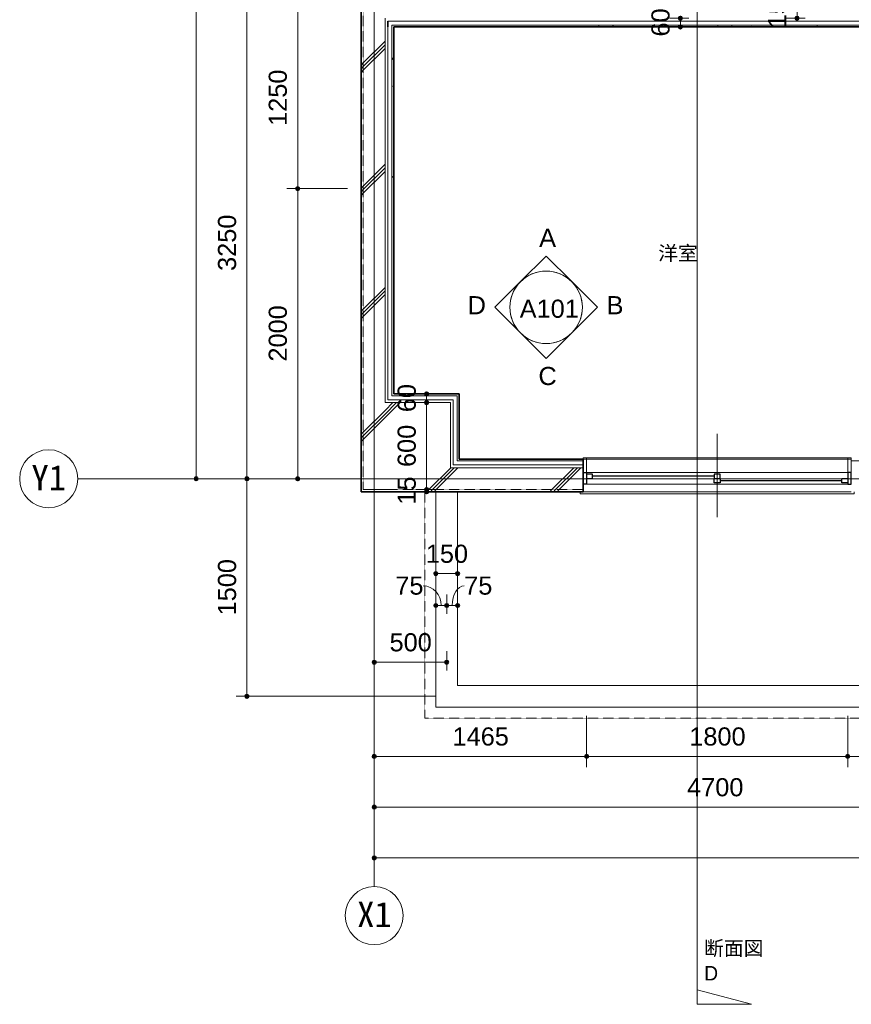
# Model space of a CAD drawing. Header units: millimetres. Extents: x -6159 to 97970, y -8550 to 14941.
# Tile 6 of 37: x 15832 to 21567, y -8550 to -1761. Entities that reach past the tile are written whole.
import ezdxf

# ---------------------------------------------------------------- set-up
doc = ezdxf.new("R2010")
doc.units = ezdxf.units.MM
doc.linetypes.add('1TS06', pattern=[31.5, 30, -0.75, 0, -0.75])
doc.linetypes.add('HA02', pattern=[2.25, 1.5, -0.75])
for name, color, linetype, lineweight in [('A-ANNO-DIMS', 211, 'Continuous', 9), ('A-ANNO-DIMS-50', 211, 'Continuous', 9), ('A-AREA-IDEN', 2, 'Continuous', 9), ('A-DETL-HDLN', 90, 'HA02', 18), ('A-DETL-THIN', 151, 'Continuous', 18), ('A-GLAZ', 151, 'Continuous', 18), ('A-WALL', 113, 'Continuous', 18), ('A-WALL-PATT', 111, 'Continuous', 35), ('G-ANNO-SYMB', 111, 'Continuous', 9), ('S-GRID', 1, 'Continuous', 9), ('S-GRID-IDEN', 1, 'Continuous', 9)]:
    doc.layers.add(name, color=color, linetype=linetype, lineweight=lineweight)
doc.styles.add('Arial', font='arial.ttf', dxfattribs={"height": 125})
doc.styles.add('MS UI Gothic', font='MS UI Gothic.ttf', dxfattribs={"height": 100})
doc.styles.add('ＭＳ ゴシック', font='MS Gothic.ttf', dxfattribs={"height": 175})
doc.dimstyles.new('点線_-_2_5_mm', dxfattribs={"dimscale": 304.8, "dimtxt": 127.532425, "dimasz": 0.328084, "dimexe": 0.246063, "dimexo": 0.246063, "dimgap": 0.123031, "dimtad": 1, "dimdec": 1, "dimrnd": 0.1, "dimdsep": 46, "dimtxsty": 'Arial', "dimblk1": 'DOTSMALL', "dimblk2": 'DOTSMALL', "dimsah": 1, "dimcen": 0.09, "dimazin": 0, "dimtfac": 1, "dimtdec": 4, "dimtix": 1, "dimtmove": 0, "dimatfit": 3, "dimfxl": 1, "dimtvp": 1, "dimtolj": 1, "dimtzin": 0, "dimarcsym": 2})
doc.dimstyles.new('点線_-_2_5_mm_2', dxfattribs={"dimscale": 304.8, "dimtxt": 127.532425, "dimasz": 0.328084, "dimexe": 0.246063, "dimexo": 0.246063, "dimgap": 0.123031, "dimtad": 1, "dimdec": 1, "dimrnd": 0.1, "dimdsep": 46, "dimtxsty": 'Arial', "dimblk1": 'DOTSMALL', "dimblk2": 'DOTSMALL', "dimsah": 1, "dimcen": 0.09, "dimazin": 0, "dimtfac": 1, "dimtdec": 4, "dimtix": 1, "dimtmove": 1, "dimatfit": 3, "dimfxl": 1, "dimtvp": 1, "dimtolj": 1, "dimtzin": 0, "dimarcsym": 2})
pattern_1 = [(45, (21983.56, 0), (-424.264, 424.264), []), (45, (22008.56, 0), (-424.264, 424.264), []), (45, (21958.56, 0), (-424.264, 424.264), [])]
pattern_2 = [(0, (21983.56, 0), (406.4, 101.6), [16.764, -288.036, 16.764, -288.036, -1625.6]), (0, (21983.56, 0), (406.4, 101.6), [-609.6, 16.764, -592.836, 16.764, -288.036, -711.2]), (0, (21983.56, 0), (406.4, 101.6), [-1524, 16.764, -186.436, 16.764, -491.236]), (120, (22135.96, 50.8), (-291.1882, 301.1527), [16.764, -288.036, 16.764, -288.036, -1625.6]), (120, (22135.96, 50.8), (-291.1882, 301.1527), [-609.6, 16.764, -592.836, 16.764, -288.036, -711.2]), (120, (22135.96, 50.8), (-291.1882, 301.1527), [-1524, 16.764, -186.436, 16.764, -491.236]), (240, (22186.76, 254), (-115.2118, -402.7527), [16.764, -288.036, 16.764, -288.036, -1625.6]), (240, (22186.76, 254), (-115.2118, -402.7527), [-609.6, 16.764, -592.836, 16.764, -288.036, -711.2]), (240, (22186.76, 254), (-115.2118, -402.7527), [-1524, 16.764, -186.436, 16.764, -491.236])]

# ---------------------------------------------------------------- blocks, each defined once
blk = doc.blocks.new('引違い掃出窓_2枚 - W1800H2000-620516-印刷用2FL')
at = {"layer": 'A-GLAZ'}
for p, q in [((0, 267.5), (0, -307.5)), ((-945, 107.5), (945, 107.5)), ((-945, 92.5), (-945, 107.5)), ((945, 107.5), (945, 92.5)), ((-900, 40), (900, 40)), ((-925, -40), (-925, -142.5)), ((-900, -40), (900, -40)), ((-900, -142.5), (-900, -40)), ((900, -40), (900, -142.5)), ((925, -142.5), (925, -40)), ((-900, -142.5), (-925, -142.5)), ((-925, -142.5), (-900, -142.5)), ((900, -142.5), (-900, -142.5)), ((900, -142.5), (925, -142.5))]:
    blk.add_line(p, q, dxfattribs=at)
at = {"layer": 'A-GLAZ', "lineweight": 25}
for p, q in [((-925, 40), (-925, -40)), ((-900, 40), (-925, 40)), ((-900, -40), (-900, 40)), ((-900, 30), (-860, 30)), ((-860, 0), (-900, 0)), ((-860, 30), (-860, 0)), ((-20, 15), (-860, 15)), ((-20, 0), (-20, 30)), ((-20, 30), (20, 30)), ((-20, 0), (-20, -30)), ((20, 0), (-20, 0)), ((20, 30), (20, 0)), ((20, -30), (20, 0)), ((860, 0), (860, -30)), ((900, 0), (860, 0)), ((900, -40), (900, 40)), ((900, 40), (925, 40)), ((925, 40), (925, -40)), ((-925, -40), (-900, -40)), ((-20, -30), (20, -30)), ((20, -15), (860, -15)), ((860, -30), (900, -30)), ((925, -40), (900, -40))]:
    blk.add_line(p, q, dxfattribs=at)
blk = doc.blocks.new('通芯 - 円 8mm-600091-印刷用2FL')
at = {"layer": 'S-GRID-IDEN'}
blk.add_circle((0, 0), 4, dxfattribs=at)
blk = doc.blocks.new('立面図 - 詳細番号とビューの名前-176448-印刷用2FL')
at = {"layer": 'G-ANNO-SYMB'}
blk.add_circle((0, 0), 5, dxfattribs=at)
blk = doc.blocks.new('立面図 - 詳細番号とビューの名前-176166-印刷用2FL')
at = {"layer": 'G-ANNO-SYMB'}
for p, q in [((0, 7.07), (-3.54, 3.54)), ((3.54, 3.54), (0, 7.07))]:
    blk.add_line(p, q, dxfattribs=at)
blk.add_arc((0, 0), 5, 45, 135, dxfattribs=at)
blk = doc.blocks.new('断面図 - 断面記号 - 黒-91059-印刷用2FL')
at = {"layer": 'G-ANNO-SYMB'}
for p, q in [((-1.5, 0), (-3.5, 7.5)), ((-3.5, 7.5), (-3.5, 0)), ((0, 0), (-3.5, 0)), ((-3.5, 0), (-1.5, 0))]:
    blk.add_line(p, q, dxfattribs=at)
blk = doc.blocks.new('DIMBLOCK69-印刷用2FL')
at = {"layer": 'A-ANNO-DIMS-50', "lineweight": 35}
h = blk.add_hatch(color=256, dxfattribs=at)
edge = h.paths.add_edge_path()
edge.add_arc((17399, -1676.4), 12.5, 0, 360)
h = blk.add_hatch(color=256, dxfattribs=at)
edge = h.paths.add_edge_path()
edge.add_arc((17399, -4926.4), 12.5, 0, 360)
at = {"layer": 'A-ANNO-DIMS-50'}
for p, q in [((17399, -1676.4), (17324, -1676.4)), ((17399, -1676.4), (17399, -4926.4)), ((17399, -1676.4), (18143.1, -1676.4)), ((17399, -4926.4), (17341.7, -4926.4)), ((17399, -4926.4), (17474, -4926.4))]:
    blk.add_line(p, q, dxfattribs=at)
at = {"layer": 'A-ANNO-DIMS-50', "lineweight": 35}
for centre in [(17399, -1676.4), (17399, -4926.4)]:
    blk.add_circle(centre, 12.5, dxfattribs=at)
at = {"layer": 'A-ANNO-DIMS-50', "color": 0, "insert": (17199.2, -3493.7), "char_height": 125, "width": 461.471, "attachment_point": 1, "rotation": 90, "line_spacing_factor": 0.941778, "style": 'Arial'}
blk.add_mtext('3250', dxfattribs=at)
blk = doc.blocks.new('_DotSmall')
at = {"color": 0, "linetype": 'ByBlock', "const_width": 0.5}
blk.add_lwpolyline([(-0.0625, 0, 1), (0.0625, 0, 1)], format="xyb", close=True, dxfattribs=at)
blk = doc.blocks.new('DIMBLOCK70-印刷用2FL')
at = {"layer": 'A-ANNO-DIMS-50', "lineweight": 35}
h = blk.add_hatch(color=256, dxfattribs=at)
edge = h.paths.add_edge_path()
edge.add_arc((17399, -4926.4), 12.5, 0, 360)
h = blk.add_hatch(color=256, dxfattribs=at)
edge = h.paths.add_edge_path()
edge.add_arc((17399, -6426.4), 12.5, 0, 360)
at = {"layer": 'A-ANNO-DIMS-50'}
for p, q in [((17399, -4926.4), (17341.7, -4926.4)), ((17399, -4926.4), (17399, -6426.4)), ((17399, -4926.4), (17474, -4926.4)), ((17399, -6426.4), (17324, -6426.4)), ((17399, -6426.4), (18701.8, -6426.4))]:
    blk.add_line(p, q, dxfattribs=at)
at = {"layer": 'A-ANNO-DIMS-50', "lineweight": 35}
for centre in [(17399, -4926.4), (17399, -6426.4)]:
    blk.add_circle(centre, 12.5, dxfattribs=at)
at = {"layer": 'A-ANNO-DIMS-50', "color": 0, "insert": (17199.2, -5868.7), "char_height": 125, "width": 461.471, "attachment_point": 1, "rotation": 90, "line_spacing_factor": 0.941778, "style": 'Arial'}
blk.add_mtext('1500', dxfattribs=at)
blk = doc.blocks.new('DIMBLOCK73-印刷用2FL')
at = {"layer": 'A-ANNO-DIMS-50', "lineweight": 35}
h = blk.add_hatch(color=256, dxfattribs=at)
edge = h.paths.add_edge_path()
edge.add_arc((18276.8, -7190.7), 12.5, 0, 360)
h = blk.add_hatch(color=256, dxfattribs=at)
edge = h.paths.add_edge_path()
edge.add_arc((22976.8, -7190.7), 12.5, 0, 360)
at = {"layer": 'A-ANNO-DIMS-50'}
for p, q in [((18276.8, -7190.7), (18276.8, -7115.7)), ((22976.8, -7190.7), (22976.8, -7115.7)), ((18276.8, -7190.7), (22976.8, -7190.7)), ((18276.8, -7190.7), (18276.8, -7248)), ((22976.8, -7190.7), (22976.8, -7248))]:
    blk.add_line(p, q, dxfattribs=at)
at = {"layer": 'A-ANNO-DIMS-50', "lineweight": 35}
for centre in [(18276.8, -7190.7), (22976.8, -7190.7)]:
    blk.add_circle(centre, 12.5, dxfattribs=at)
at = {"layer": 'A-ANNO-DIMS-50', "color": 0, "insert": (20434.5, -6990.9), "char_height": 125, "width": 461.471, "attachment_point": 1, "line_spacing_factor": 0.941778, "style": 'Arial'}
blk.add_mtext('4700', dxfattribs=at)
blk = doc.blocks.new('DIMBLOCK88-印刷用2FL')
at = {"layer": 'A-ANNO-DIMS-50', "lineweight": 35}
h = blk.add_hatch(color=256, dxfattribs=at)
edge = h.paths.add_edge_path()
edge.add_arc((18276.8, -7540.7), 12.5, 0, 360)
h = blk.add_hatch(color=256, dxfattribs=at)
edge = h.paths.add_edge_path()
edge.add_arc((30076.8, -7540.7), 12.5, 0, 360)
at = {"layer": 'A-ANNO-DIMS-50'}
for p, q in [((18276.8, -7540.7), (18276.8, -7465.7)), ((30076.8, -7540.7), (30076.8, -7465.7)), ((18276.8, -7540.7), (30076.8, -7540.7)), ((18276.8, -7540.7), (18276.8, -7598)), ((30076.8, -7540.7), (30076.8, -7598))]:
    blk.add_line(p, q, dxfattribs=at)
at = {"layer": 'A-ANNO-DIMS-50', "lineweight": 35}
for centre in [(18276.8, -7540.7), (30076.8, -7540.7)]:
    blk.add_circle(centre, 12.5, dxfattribs=at)
at = {"layer": 'A-ANNO-DIMS-50', "color": 0, "insert": (23936.4, -7340.9), "char_height": 125, "width": 576.839, "attachment_point": 1, "line_spacing_factor": 0.941778, "style": 'Arial'}
blk.add_mtext('11800', dxfattribs=at)
blk = doc.blocks.new('DIMBLOCK114-印刷用2FL')
at = {"layer": 'A-ANNO-DIMS-50', "lineweight": 35}
h = blk.add_hatch(color=256, dxfattribs=at)
edge = h.paths.add_edge_path()
edge.add_arc((18276.8, -6840.7), 12.5, 0, 360)
h = blk.add_hatch(color=256, dxfattribs=at)
edge = h.paths.add_edge_path()
edge.add_arc((19741.8, -6840.7), 12.5, 0, 360)
at = {"layer": 'A-ANNO-DIMS-50'}
for p, q in [((19741.8, -6840.7), (19741.8, -6561.7)), ((18276.8, -6840.7), (18276.8, -6765.7)), ((18276.8, -6840.7), (19741.8, -6840.7)), ((18276.8, -6840.7), (18276.8, -6898)), ((19741.8, -6840.7), (19741.8, -6915.7))]:
    blk.add_line(p, q, dxfattribs=at)
at = {"layer": 'A-ANNO-DIMS-50', "lineweight": 35}
for centre in [(18276.8, -6840.7), (19741.8, -6840.7)]:
    blk.add_circle(centre, 12.5, dxfattribs=at)
at = {"layer": 'A-ANNO-DIMS-50', "color": 0, "insert": (18817, -6640.9), "char_height": 125, "width": 461.471, "attachment_point": 1, "line_spacing_factor": 0.941778, "style": 'Arial'}
blk.add_mtext('1465', dxfattribs=at)
blk = doc.blocks.new('DIMBLOCK115-印刷用2FL')
at = {"layer": 'A-ANNO-DIMS-50', "lineweight": 35}
h = blk.add_hatch(color=256, dxfattribs=at)
edge = h.paths.add_edge_path()
edge.add_arc((19741.8, -6840.7), 12.5, 0, 360)
h = blk.add_hatch(color=256, dxfattribs=at)
edge = h.paths.add_edge_path()
edge.add_arc((21541.8, -6840.7), 12.5, 0, 360)
at = {"layer": 'A-ANNO-DIMS-50'}
for p, q in [((19741.8, -6840.7), (19741.8, -6561.7)), ((21541.8, -6840.7), (21541.8, -6561.7)), ((19741.8, -6840.7), (21541.8, -6840.7)), ((19741.8, -6840.7), (19741.8, -6915.7)), ((21541.8, -6840.7), (21541.8, -6915.7))]:
    blk.add_line(p, q, dxfattribs=at)
at = {"layer": 'A-ANNO-DIMS-50', "lineweight": 35}
for centre in [(19741.8, -6840.7), (21541.8, -6840.7)]:
    blk.add_circle(centre, 12.5, dxfattribs=at)
at = {"layer": 'A-ANNO-DIMS-50', "color": 0, "insert": (20449.5, -6640.9), "char_height": 125, "width": 461.471, "attachment_point": 1, "line_spacing_factor": 0.941778, "style": 'Arial'}
blk.add_mtext('1800', dxfattribs=at)
blk = doc.blocks.new('DIMBLOCK116-印刷用2FL')
at = {"layer": 'A-ANNO-DIMS-50', "lineweight": 35}
h = blk.add_hatch(color=256, dxfattribs=at)
edge = h.paths.add_edge_path()
edge.add_arc((21541.8, -6840.7), 12.5, 0, 360)
h = blk.add_hatch(color=256, dxfattribs=at)
edge = h.paths.add_edge_path()
edge.add_arc((22976.8, -6840.7), 12.5, 0, 360)
at = {"layer": 'A-ANNO-DIMS-50'}
for p, q in [((21541.8, -6840.7), (21541.8, -6561.7)), ((22976.8, -6840.7), (22976.8, -6765.7)), ((21541.8, -6840.7), (22976.8, -6840.7)), ((21541.8, -6840.7), (21541.8, -6915.7)), ((22976.8, -6840.7), (22976.8, -6898))]:
    blk.add_line(p, q, dxfattribs=at)
at = {"layer": 'A-ANNO-DIMS-50', "lineweight": 35}
for centre in [(21541.8, -6840.7), (22976.8, -6840.7)]:
    blk.add_circle(centre, 12.5, dxfattribs=at)
at = {"layer": 'A-ANNO-DIMS-50', "color": 0, "insert": (22067, -6640.9), "char_height": 125, "width": 461.471, "attachment_point": 1, "line_spacing_factor": 0.941778, "style": 'Arial'}
blk.add_mtext('1435', dxfattribs=at)
blk = doc.blocks.new('DIMBLOCK121-印刷用2FL')
at = {"layer": 'A-ANNO-DIMS-50', "lineweight": 35}
h = blk.add_hatch(color=256, dxfattribs=at)
edge = h.paths.add_edge_path()
edge.add_arc((18276.8, -6191.3), 12.5, 0, 360)
h = blk.add_hatch(color=256, dxfattribs=at)
edge = h.paths.add_edge_path()
edge.add_arc((18776.8, -6191.3), 12.5, 0, 360)
at = {"layer": 'A-ANNO-DIMS-50'}
for p, q in [((18276.8, -6191.3), (18276.8, -6116.3)), ((18776.8, -6191.3), (18776.8, -6116.3)), ((18276.8, -6191.3), (18776.8, -6191.3)), ((18276.8, -6191.3), (18276.8, -6248.6)), ((18776.8, -6191.3), (18776.8, -6248.6))]:
    blk.add_line(p, q, dxfattribs=at)
at = {"layer": 'A-ANNO-DIMS-50', "lineweight": 35}
for centre in [(18276.8, -6191.3), (18776.8, -6191.3)]:
    blk.add_circle(centre, 12.5, dxfattribs=at)
at = {"layer": 'A-ANNO-DIMS-50', "color": 0, "insert": (18382.6, -5991.5), "char_height": 125, "width": 346.103, "attachment_point": 1, "line_spacing_factor": 0.941778, "style": 'Arial'}
blk.add_mtext('500', dxfattribs=at)
blk = doc.blocks.new('DIMBLOCK125-印刷用2FL')
at = {"layer": 'A-ANNO-DIMS-50', "lineweight": 35}
h = blk.add_hatch(color=256, dxfattribs=at)
edge = h.paths.add_edge_path()
edge.add_arc((17749, -1676.4), 12.5, 0, 360)
h = blk.add_hatch(color=256, dxfattribs=at)
edge = h.paths.add_edge_path()
edge.add_arc((17749, -2926.4), 12.5, 0, 360)
at = {"layer": 'A-ANNO-DIMS-50'}
for p, q in [((17749, -1676.4), (17674, -1676.4)), ((17749, -1676.4), (17749, -2926.4)), ((17749, -1676.4), (18088.9, -1676.4)), ((17749, -2926.4), (17674, -2926.4)), ((17749, -2926.4), (18093.6, -2926.4))]:
    blk.add_line(p, q, dxfattribs=at)
at = {"layer": 'A-ANNO-DIMS-50', "lineweight": 35}
for centre in [(17749, -1676.4), (17749, -2926.4)]:
    blk.add_circle(centre, 12.5, dxfattribs=at)
at = {"layer": 'A-ANNO-DIMS-50', "color": 0, "insert": (17549.2, -2493.7), "char_height": 125, "width": 461.471, "attachment_point": 1, "rotation": 90, "line_spacing_factor": 0.941778, "style": 'Arial'}
blk.add_mtext('1250', dxfattribs=at)
blk = doc.blocks.new('DIMBLOCK126-印刷用2FL')
at = {"layer": 'A-ANNO-DIMS-50', "lineweight": 35}
h = blk.add_hatch(color=256, dxfattribs=at)
edge = h.paths.add_edge_path()
edge.add_arc((17749, -2926.4), 12.5, 0, 360)
h = blk.add_hatch(color=256, dxfattribs=at)
edge = h.paths.add_edge_path()
edge.add_arc((17749, -4926.4), 12.5, 0, 360)
at = {"layer": 'A-ANNO-DIMS-50'}
for p, q in [((17749, -2926.4), (17674, -2926.4)), ((17749, -2926.4), (17749, -4926.4)), ((17749, -2926.4), (18093.6, -2926.4)), ((17749, -4926.4), (17691.7, -4926.4)), ((17749, -4926.4), (17824, -4926.4))]:
    blk.add_line(p, q, dxfattribs=at)
at = {"layer": 'A-ANNO-DIMS-50', "lineweight": 35}
for centre in [(17749, -2926.4), (17749, -4926.4)]:
    blk.add_circle(centre, 12.5, dxfattribs=at)
at = {"layer": 'A-ANNO-DIMS-50', "color": 0, "insert": (17549.2, -4118.7), "char_height": 125, "width": 461.471, "attachment_point": 1, "rotation": 90, "line_spacing_factor": 0.941778, "style": 'Arial'}
blk.add_mtext('2000', dxfattribs=at)
blk = doc.blocks.new('DIMBLOCK127-印刷用2FL')
at = {"layer": 'A-ANNO-DIMS-50', "lineweight": 35}
h = blk.add_hatch(color=256, dxfattribs=at)
edge = h.paths.add_edge_path()
edge.add_arc((17049, 3473.6), 12.5, 0, 360)
h = blk.add_hatch(color=256, dxfattribs=at)
edge = h.paths.add_edge_path()
edge.add_arc((17049, -4926.4), 12.5, 0, 360)
at = {"layer": 'A-ANNO-DIMS-50'}
for p, q in [((17049, 3473.6), (16991.7, 3473.6)), ((17049, 3473.6), (17049, -4926.4)), ((17049, 3473.6), (17124, 3473.6)), ((17049, -4926.4), (16991.7, -4926.4)), ((17049, -4926.4), (17124, -4926.4))]:
    blk.add_line(p, q, dxfattribs=at)
at = {"layer": 'A-ANNO-DIMS-50', "lineweight": 35}
for centre in [(17049, 3473.6), (17049, -4926.4)]:
    blk.add_circle(centre, 12.5, dxfattribs=at)
at = {"layer": 'A-ANNO-DIMS-50', "color": 0, "insert": (16849.2, -918.7), "char_height": 125, "width": 461.471, "attachment_point": 1, "rotation": 90, "line_spacing_factor": 0.941778, "style": 'Arial'}
blk.add_mtext('8400', dxfattribs=at)
blk = doc.blocks.new('DIMBLOCK128-印刷用2FL')
at = {"layer": 'A-ANNO-DIMS-50', "lineweight": 35}
h = blk.add_hatch(color=256, dxfattribs=at)
edge = h.paths.add_edge_path()
edge.add_arc((18637.9, -5001.4), 12.5, 0, 360)
h = blk.add_hatch(color=256, dxfattribs=at)
edge = h.paths.add_edge_path()
edge.add_arc((18637.9, -5016.4), 12.5, 0, 360)
at = {"layer": 'A-ANNO-DIMS-50'}
for p, q in [((18637.9, -5001.4), (18562.9, -5001.4)), ((18637.9, -5016.4), (18562.9, -5016.4)), ((18637.9, -5016.4), (18637.9, -5001.4)), ((18637.9, -5001.4), (18695.3, -5001.4)), ((18637.9, -5016.4), (18695.3, -5016.4))]:
    blk.add_line(p, q, dxfattribs=at)
at = {"layer": 'A-ANNO-DIMS-50', "lineweight": 35}
for centre in [(18637.9, -5001.4), (18637.9, -5016.4)]:
    blk.add_circle(centre, 12.5, dxfattribs=at)
at = {"layer": 'A-ANNO-DIMS-50', "color": 0, "insert": (18438.2, -5105), "char_height": 125, "width": 230.736, "attachment_point": 1, "rotation": 90, "line_spacing_factor": 0.941778, "style": 'Arial'}
blk.add_mtext('15', dxfattribs=at)
blk = doc.blocks.new('DIMBLOCK129-印刷用2FL')
at = {"layer": 'A-ANNO-DIMS-50', "lineweight": 35}
h = blk.add_hatch(color=256, dxfattribs=at)
edge = h.paths.add_edge_path()
edge.add_arc((18637.9, -4401.4), 12.5, 0, 360)
h = blk.add_hatch(color=256, dxfattribs=at)
edge = h.paths.add_edge_path()
edge.add_arc((18637.9, -5001.4), 12.5, 0, 360)
at = {"layer": 'A-ANNO-DIMS-50'}
for p, q in [((18637.9, -4401.4), (18562.9, -4401.4)), ((18637.9, -5001.4), (18637.9, -4401.4)), ((18637.9, -4401.4), (18671.8, -4401.4)), ((18637.9, -5001.4), (18562.9, -5001.4)), ((18637.9, -5001.4), (18695.3, -5001.4))]:
    blk.add_line(p, q, dxfattribs=at)
at = {"layer": 'A-ANNO-DIMS-50', "lineweight": 35}
for centre in [(18637.9, -4401.4), (18637.9, -5001.4)]:
    blk.add_circle(centre, 12.5, dxfattribs=at)
at = {"layer": 'A-ANNO-DIMS-50', "color": 0, "insert": (18438.2, -4845.6), "char_height": 125, "width": 346.103, "attachment_point": 1, "rotation": 90, "line_spacing_factor": 0.941778, "style": 'Arial'}
blk.add_mtext('600', dxfattribs=at)
blk = doc.blocks.new('DIMBLOCK130-印刷用2FL')
at = {"layer": 'A-ANNO-DIMS-50', "lineweight": 35}
h = blk.add_hatch(color=256, dxfattribs=at)
edge = h.paths.add_edge_path()
edge.add_arc((18637.9, -4341.4), 12.5, 0, 360)
h = blk.add_hatch(color=256, dxfattribs=at)
edge = h.paths.add_edge_path()
edge.add_arc((18637.9, -4401.4), 12.5, 0, 360)
at = {"layer": 'A-ANNO-DIMS-50'}
for p, q in [((18637.9, -4341.4), (18562.9, -4341.4)), ((18637.9, -4401.4), (18637.9, -4341.4)), ((18637.9, -4341.4), (18695.3, -4341.4)), ((18637.9, -4401.4), (18562.9, -4401.4)), ((18637.9, -4401.4), (18671.8, -4401.4))]:
    blk.add_line(p, q, dxfattribs=at)
at = {"layer": 'A-ANNO-DIMS-50', "lineweight": 35}
for centre in [(18637.9, -4341.4), (18637.9, -4401.4)]:
    blk.add_circle(centre, 12.5, dxfattribs=at)
at = {"layer": 'A-ANNO-DIMS-50', "color": 0, "insert": (18438.2, -4467.5), "char_height": 125, "width": 230.736, "attachment_point": 1, "rotation": 90, "line_spacing_factor": 0.941778, "style": 'Arial'}
blk.add_mtext('60', dxfattribs=at)
blk = doc.blocks.new('DIMBLOCK131-印刷用2FL')
at = {"layer": 'A-ANNO-DIMS-50', "lineweight": 35}
h = blk.add_hatch(color=256, dxfattribs=at)
edge = h.paths.add_edge_path()
edge.add_arc((18701.8, -5800.4), 12.5, 0, 360)
h = blk.add_hatch(color=256, dxfattribs=at)
edge = h.paths.add_edge_path()
edge.add_arc((18776.8, -5800.4), 12.5, 0, 360)
at = {"layer": 'A-ANNO-DIMS-50'}
for p, q in [((18701.8, -5800.4), (18701.8, -5725.4)), ((18776.8, -5800.4), (18776.8, -5725.4)), ((18701.8, -5800.4), (18776.8, -5800.4)), ((18701.8, -5800.4), (18701.8, -5857.7)), ((18776.8, -5800.4), (18776.8, -5857.7))]:
    blk.add_line(p, q, dxfattribs=at)
at = {"layer": 'A-ANNO-DIMS-50', "lineweight": 35}
for centre in [(18701.8, -5800.4), (18776.8, -5800.4)]:
    blk.add_circle(centre, 12.5, dxfattribs=at)
at = {"layer": 'A-ANNO-DIMS-50'}
blk.add_ellipse((18614.6, -5800.4), major_axis=(0, 135.6), ratio=0.919909, start_param=4.712389, end_param=6.283185, dxfattribs=at)
at = {"layer": 'A-ANNO-DIMS-50', "color": 0, "insert": (18422.3, -5600.6), "char_height": 125, "width": 230.736, "attachment_point": 1, "line_spacing_factor": 0.941778, "style": 'Arial'}
blk.add_mtext('75', dxfattribs=at)
blk = doc.blocks.new('DIMBLOCK132-印刷用2FL')
at = {"layer": 'A-ANNO-DIMS-50', "lineweight": 35}
h = blk.add_hatch(color=256, dxfattribs=at)
edge = h.paths.add_edge_path()
edge.add_arc((18776.8, -5800.4), 12.5, 0, 360)
h = blk.add_hatch(color=256, dxfattribs=at)
edge = h.paths.add_edge_path()
edge.add_arc((18851.8, -5800.4), 12.5, 0, 360)
at = {"layer": 'A-ANNO-DIMS-50'}
for p, q in [((18776.8, -5800.4), (18776.8, -5725.4)), ((18851.8, -5800.4), (18851.8, -5725.4)), ((18776.8, -5800.4), (18851.8, -5800.4)), ((18776.8, -5800.4), (18776.8, -5857.7)), ((18851.8, -5800.4), (18851.8, -5857.7))]:
    blk.add_line(p, q, dxfattribs=at)
at = {"layer": 'A-ANNO-DIMS-50', "lineweight": 35}
for centre in [(18776.8, -5800.4), (18851.8, -5800.4)]:
    blk.add_circle(centre, 12.5, dxfattribs=at)
at = {"layer": 'A-ANNO-DIMS-50'}
blk.add_ellipse((18897.3, -5800.4), major_axis=(0, 135.6), ratio=0.612453, start_param=0, end_param=1.570796, dxfattribs=at)
at = {"layer": 'A-ANNO-DIMS-50', "color": 0, "insert": (18897.3, -5600.6), "char_height": 125, "width": 230.736, "attachment_point": 1, "line_spacing_factor": 0.941778, "style": 'Arial'}
blk.add_mtext('75', dxfattribs=at)
blk = doc.blocks.new('DIMBLOCK133-印刷用2FL')
at = {"layer": 'A-ANNO-DIMS-50', "lineweight": 35}
h = blk.add_hatch(color=256, dxfattribs=at)
edge = h.paths.add_edge_path()
edge.add_arc((18701.8, -5580.9), 12.5, 0, 360)
h = blk.add_hatch(color=256, dxfattribs=at)
edge = h.paths.add_edge_path()
edge.add_arc((18851.8, -5580.9), 12.5, 0, 360)
at = {"layer": 'A-ANNO-DIMS-50'}
for p, q in [((18701.8, -5580.9), (18701.8, -5505.9)), ((18851.8, -5580.9), (18851.8, -5505.9)), ((18701.8, -5580.9), (18851.8, -5580.9)), ((18701.8, -5580.9), (18701.8, -5638.3)), ((18851.8, -5580.9), (18851.8, -5638.3))]:
    blk.add_line(p, q, dxfattribs=at)
at = {"layer": 'A-ANNO-DIMS-50', "lineweight": 35}
for centre in [(18701.8, -5580.9), (18851.8, -5580.9)]:
    blk.add_circle(centre, 12.5, dxfattribs=at)
at = {"layer": 'A-ANNO-DIMS-50', "color": 0, "insert": (18632.6, -5381.2), "char_height": 125, "width": 346.103, "attachment_point": 1, "line_spacing_factor": 0.941778, "style": 'Arial'}
blk.add_mtext('150', dxfattribs=at)
blk = doc.blocks.new('DIMBLOCK141-印刷用2FL')
at = {"layer": 'A-ANNO-DIMS-50', "lineweight": 35}
h = blk.add_hatch(color=256, dxfattribs=at)
edge = h.paths.add_edge_path()
edge.add_arc((21192.4, -1601.4), 12.5, 0, 360)
h = blk.add_hatch(color=256, dxfattribs=at)
edge = h.paths.add_edge_path()
edge.add_arc((21192.4, -1751.4), 12.5, 0, 360)
at = {"layer": 'A-ANNO-DIMS-50'}
for p, q in [((21192.4, -1601.4), (21117.4, -1601.4)), ((21192.4, -1751.4), (21192.4, -1601.4)), ((21192.4, -1601.4), (21249.7, -1601.4)), ((21192.4, -1751.4), (21117.4, -1751.4)), ((21192.4, -1751.4), (21249.7, -1751.4))]:
    blk.add_line(p, q, dxfattribs=at)
at = {"layer": 'A-ANNO-DIMS-50', "lineweight": 35}
for centre in [(21192.4, -1601.4), (21192.4, -1751.4)]:
    blk.add_circle(centre, 12.5, dxfattribs=at)
at = {"layer": 'A-ANNO-DIMS-50', "color": 0, "insert": (20992.6, -1820.6), "char_height": 125, "width": 346.103, "attachment_point": 1, "rotation": 90, "line_spacing_factor": 0.941778, "style": 'Arial'}
blk.add_mtext('150', dxfattribs=at)
blk = doc.blocks.new('DIMBLOCK149-印刷用2FL')
at = {"layer": 'A-ANNO-DIMS-50', "lineweight": 35}
h = blk.add_hatch(color=256, dxfattribs=at)
edge = h.paths.add_edge_path()
edge.add_arc((20388, -1751.4), 12.5, 0, 360)
h = blk.add_hatch(color=256, dxfattribs=at)
edge = h.paths.add_edge_path()
edge.add_arc((20388, -1811.4), 12.5, 0, 360)
at = {"layer": 'A-ANNO-DIMS-50'}
for p, q in [((20388, -1751.4), (20313, -1751.4)), ((20388, -1811.4), (20388, -1751.4)), ((20388, -1751.4), (20445.3, -1751.4)), ((20388, -1811.4), (20313, -1811.4)), ((20388, -1811.4), (20445.3, -1811.4))]:
    blk.add_line(p, q, dxfattribs=at)
at = {"layer": 'A-ANNO-DIMS-50', "lineweight": 35}
for centre in [(20388, -1751.4), (20388, -1811.4)]:
    blk.add_circle(centre, 12.5, dxfattribs=at)
at = {"layer": 'A-ANNO-DIMS-50', "color": 0, "insert": (20188.2, -1877.5), "char_height": 125, "width": 230.736, "attachment_point": 1, "rotation": 90, "line_spacing_factor": 0.941778, "style": 'Arial'}
blk.add_mtext('60', dxfattribs=at)

msp = doc.modelspace()

# ---------------------------------------------------------------- hatches: boundary and pattern name
at = {"layer": 'A-WALL-PATT', "lineweight": 18}
h = msp.add_hatch(dxfattribs=at)
h.set_pattern_fill('FP_1', color=256, style=0, pattern_type=2)
h.set_pattern_definition(pattern_1)
h.paths.add_polyline_path([(18186.79, -5016.4), (18201.79, -5016.4), (18201.79, -1686.4), (18186.79, -1686.4), (18186.79, -4756.91)])
h = msp.add_hatch(dxfattribs=at)
h.set_pattern_fill('FP_1', color=256, style=0, pattern_type=2)
h.set_pattern_definition(pattern_1)
h.paths.add_polyline_path([(18201.79, -5001.4), (18351.79, -5001.4), (18351.79, -1686.4), (18201.79, -1686.4), (18201.79, -4756.91)])
h = msp.add_hatch(dxfattribs=at)
h.set_pattern_fill('FP_2', color=256, style=0, pattern_type=2)
h.set_pattern_definition(pattern_2)
h.paths.add_polyline_path([(22895.58, -1811.4), (23021.79, -1811.4), (23021.79, -1798.9), (18399.29, -1798.9), (18399.29, -1811.4), (20459.08, -1811.4)])
h = msp.add_hatch(dxfattribs=at)
h.set_pattern_fill('FP_2', color=256, style=0, pattern_type=2)
h.set_pattern_definition(pattern_2)
h.paths.add_polyline_path([(18411.79, -4353.9), (18411.79, -1811.4), (18399.29, -1811.4), (18399.29, -4353.9)])
h = msp.add_hatch(dxfattribs=at)
h.set_pattern_fill('FP_2', color=256, style=0, pattern_type=2)
h.set_pattern_definition(pattern_2)
h.paths.add_polyline_path([(18861.79, -4791.4), (18861.79, -4341.4), (18849.29, -4341.4), (18849.29, -4791.4)])
h = msp.add_hatch(dxfattribs=at)
h.set_pattern_fill('FP_1', color=256, style=0, pattern_type=2)
h.set_pattern_definition(pattern_1)
h.paths.add_polyline_path([(18351.79, -4851.4), (18801.79, -4851.4), (18801.79, -4401.4), (18351.79, -4401.4), (18351.79, -4756.91)])
h = msp.add_hatch(dxfattribs=at)
h.set_pattern_fill('FP_2', color=256, style=0, pattern_type=2)
h.set_pattern_definition(pattern_2)
h.paths.add_polyline_path([(19716.79, -4803.9), (19716.79, -4791.4), (18849.29, -4791.4), (18849.29, -4803.9), (19240.83, -4803.9)])
h.paths.add_polyline_path([(22421.79, -4803.9), (22421.79, -4791.4), (21566.79, -4791.4), (21566.79, -4803.9), (21677.33, -4803.9)])
h = msp.add_hatch(dxfattribs=at)
h.set_pattern_fill('FP_1', color=256, style=0, pattern_type=2)
h.set_pattern_definition(pattern_1)
h.paths.add_polyline_path([(23066.79, -5001.4), (23066.79, -4851.4), (21566.79, -4851.4), (21566.79, -5001.4), (22895.58, -5001.4)])
h.paths.add_polyline_path([(18351.79, -5001.4), (19716.79, -5001.4), (19716.79, -4851.4), (18351.79, -4851.4)])
h = msp.add_hatch(dxfattribs=at)
h.set_pattern_fill('FP_1', color=256, style=0, pattern_type=2)
h.set_pattern_definition(pattern_1)
h.paths.add_polyline_path([(19240.83, -5016.4), (19716.79, -5016.4), (19716.79, -5001.4), (18201.79, -5001.4), (18201.79, -5016.4), (18631.71, -5016.4)])
h.paths.add_polyline_path([(23066.79, -5016.4), (23066.79, -5001.4), (21566.79, -5001.4), (21566.79, -5016.4), (22895.58, -5016.4)])

# ---------------------------------------------------------------- linework, layer by layer
at = {"layer": 'A-DETL-HDLN'}
for p, q in [((18201.79, 3398.6), (18201.79, -5001.4)), ((18371.79, -5001.4), (19716.79, -5001.4)), ((18626.79, -6576.4), (18626.79, -5016.4)), ((29726.79, -6576.4), (18626.79, -6576.4))]:
    msp.add_line(p, q, dxfattribs=at)
at = {"layer": 'A-DETL-THIN'}
msp.add_line((18596.79, -4401.4), (18351.79, -4401.4), dxfattribs=at)
at = {"layer": 'A-WALL', "lineweight": 35}
for p, q in [((18186.79, -5016.4), (18186.79, 3563.6)), ((18371.79, -1811.4), (18371.79, -1771.4)), ((18411.79, -1811.4), (23021.79, -1811.4)), ((18411.79, -4341.4), (18411.79, -1811.4)), ((18861.79, -4341.4), (18411.79, -4341.4)), ((18861.79, -4791.4), (18861.79, -4341.4)), ((19716.79, -4791.4), (18861.79, -4791.4)), ((19716.79, -5016.4), (19716.79, -4791.4)), ((18186.79, -5016.4), (19716.79, -5016.4))]:
    msp.add_line(p, q, dxfattribs=at)
at = {"layer": 'A-WALL'}
for p, q in [((18351.79, -1751.4), (18351.79, -4401.4)), ((18371.79, -1771.4), (23021.79, -1771.4)), ((18371.79, -1811.4), (18371.79, -4381.4)), ((23034.29, -1798.9), (18399.29, -1798.9)), ((18399.29, -1798.9), (18399.29, -4353.9)), ((18371.79, -4401.4), (18351.79, -4401.4)), ((18371.79, -4381.4), (18399.29, -4381.4)), ((18399.29, -4381.4), (18371.79, -4381.4)), ((18801.79, -4401.4), (18371.79, -4401.4)), ((18399.29, -4353.9), (18849.29, -4353.9)), ((18411.79, -4381.4), (18399.29, -4381.4)), ((18821.79, -4381.4), (18411.79, -4381.4)), ((18411.79, -4381.4), (18821.79, -4381.4)), ((18801.79, -4831.4), (18801.79, -4401.4)), ((18821.79, -4791.4), (18821.79, -4381.4)), ((18821.79, -4381.4), (18821.79, -4791.4)), ((18849.29, -4353.9), (18849.29, -4803.9)), ((18821.79, -4803.9), (18821.79, -4791.4)), ((18821.79, -4803.9), (18821.79, -4831.4)), ((18821.79, -4831.4), (18821.79, -4803.9)), ((18849.29, -4803.9), (19716.79, -4803.9)), ((19716.79, -4791.4), (21566.79, -4791.4)), ((21566.79, -4803.9), (22434.29, -4803.9)), ((18801.79, -4851.4), (18801.79, -4831.4)), ((18801.79, -4851.4), (19716.79, -4851.4)), ((19716.79, -4831.4), (18821.79, -4831.4)), ((18371.79, -5001.4), (18201.79, -5001.4)), ((18701.79, -6501.4), (18701.79, -5016.4)), ((18851.79, -5016.4), (18851.79, -6351.4)), ((21566.79, -5016.4), (19716.79, -5016.4)), ((18851.79, -6351.4), (29501.79, -6351.4)), ((29651.79, -6501.4), (18701.79, -6501.4))]:
    msp.add_line(p, q, dxfattribs=at)
at = {"layer": 'G-ANNO-SYMB'}
msp.add_line((20503.73, 5766.38), (20503.73, -8375.18), dxfattribs=at)
at = {"layer": 'S-GRID', "linetype": '1TS06'}
msp.add_line((18276.79, 5586.53), (18276.79, -7738.61), dxfattribs=at)
at = {"layer": 'S-GRID', "linetype": '1TS06', "lineweight": 18}
msp.add_line((16232.1, -4926.4), (31961.55, -4926.4), dxfattribs=at)

# ---------------------------------------------------------------- block references
at = {"layer": 'A-GLAZ', "rotation": 180}
msp.add_blockref('引違い掃出窓_2枚 - W1800H2000-620516-印刷用2FL', (20641.79, -4923.9), dxfattribs=at)
at = {"layer": 'G-ANNO-SYMB', "xscale": 49.99999999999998, "yscale": 49.99999999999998, "zscale": 49.99999999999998}
for name in ['立面図 - 詳細番号とビューの名前-176166-印刷用2FL', '立面図 - 詳細番号とビューの名前-176448-印刷用2FL']:
    msp.add_blockref(name, (19462.12, -3744.52), dxfattribs=at)
at = {"layer": 'G-ANNO-SYMB', "xscale": 49.99999999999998, "yscale": 49.99999999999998, "zscale": 49.99999999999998, "rotation": 89.99999999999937}
msp.add_blockref('立面図 - 詳細番号とビューの名前-176166-印刷用2FL', (19462.12, -3744.52), dxfattribs=at)
at = {"layer": 'G-ANNO-SYMB', "extrusion": (0, 0, -1), "xscale": 49.99999999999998, "yscale": 49.99999999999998, "zscale": 49.99999999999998}
for name, p, rotation in [('立面図 - 詳細番号とビューの名前-176166-印刷用2FL', (-19462.12, -3744.52), 90.00000000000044), ('立面図 - 詳細番号とビューの名前-176166-印刷用2FL', (-19462.12, -3744.52), 180), ('断面図 - 断面記号 - 黒-91059-印刷用2FL', (-20503.73, -8375.18), 90.00000000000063)]:
    msp.add_blockref(name, p, dxfattribs=dict(at, rotation=rotation))
at = {"layer": 'S-GRID-IDEN', "xscale": 49.99999999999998, "yscale": 49.99999999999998, "zscale": 49.99999999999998}
for p, rotation in [((16032.1, -4926.4), 269.9999999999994), ((18276.79, -7938.61), 180)]:
    msp.add_blockref('通芯 - 円 8mm-600091-印刷用2FL', p, dxfattribs=dict(at, rotation=rotation))

# ---------------------------------------------------------------- texts
at = {"layer": 'A-AREA-IDEN', "insert": (20235.19, -3321.47), "char_height": 100, "width": 360.7594, "attachment_point": 1, "style": 'MS UI Gothic'}
msp.add_mtext('洋室', dxfattribs=at)
at = {"layer": 'G-ANNO-SYMB', "attachment_point": 1}
for s, insert, char_height, width, style in [('\\fArial|b0|i0|c128|p34|;A', (19414.17, -3202.53), 125, 140.2953, 'Arial'), ('\\fArial|b0|i0|c128|p34|;D', (18921.13, -3667.47), 125, 152.3206, 'Arial'), ('A101', (19280, -3691.64), 125, 489.0294, 'Arial'), ('\\fArial|b0|i0|c128|p34|;B', (19879.11, -3667.47), 125, 140.2953, 'Arial'), ('\\fArial|b0|i0|c128|p34|;C', (19409.17, -4155.51), 125, 152.3206, 'Arial'), ('断面図', (20551.7, -8113.99), 100, 541.1391, 'MS UI Gothic'), ('\\fMS UI Gothic|b0|i0|c128|p50|;D', (20551.7, -8285.97), 100, 116.2447, 'MS UI Gothic')]:
    msp.add_mtext(s, dxfattribs=dict(at, insert=insert, char_height=char_height, width=width, style=style))
at = {"layer": 'S-GRID-IDEN', "char_height": 175, "width": 280.5906, "attachment_point": 1, "style": 'ＭＳ ゴシック'}
for s, insert in [('Y1', (15913.31, -4832.22)), ('X1', (18159.35, -7843.2))]:
    msp.add_mtext(s, dxfattribs=dict(at, insert=insert))

# ---------------------------------------------------------------- dimensions: what is measured, and where the dimension line sits
at = {"layer": 'A-ANNO-DIMS'}
for base, p1, p2, override, picture, middle in [((17049.02, -4926.4), (17066.7, 3473.6), (17066.7, -4926.4), {"dimpost": '<>', "dimfxl": 8400}, 'DIMBLOCK127-印刷用2FL', (16947.7, -726.4)), ((21192.42, -1601.4), (21174.75, -1751.4), (21174.75, -1601.4), {"dimpost": '<>', "dimfxl": 150}, 'DIMBLOCK141-印刷用2FL', (21091.1, -1676.4)), ((17399.02, -4926.4), (18218.13, -1676.4), (17416.7, -4926.4), {"dimpost": '<>', "dimfxl": 3347.356502}, 'DIMBLOCK69-印刷用2FL', (17297.65, -3301.4)), ((17749.02, -2926.4), (18163.92, -1676.4), (18168.58, -2926.4), {"dimpost": '<>', "dimfxl": 1250.008672}, 'DIMBLOCK125-印刷用2FL', (17647.7, -2301.4)), ((20388, -1751.4), (20370.32, -1811.4), (20370.32, -1751.4), {"dimpost": '<>', "dimfxl": 60}, 'DIMBLOCK149-印刷用2FL', (20286.67, -1781.4)), ((17749.02, -4926.4), (18168.58, -2926.4), (17766.7, -4926.4), {"dimpost": '<>', "dimfxl": 2039.977833}, 'DIMBLOCK126-印刷用2FL', (17647.7, -3926.4)), ((18637.94, -4341.4), (18596.79, -4401.4), (18620.26, -4341.4), {"dimpost": '<>', "dimfxl": 64.426553}, 'DIMBLOCK130-印刷用2FL', (18536.62, -4371.4)), ((18637.94, -4401.4), (18620.26, -5001.4), (18596.79, -4401.4), {"dimpost": '<>', "dimfxl": 600.458809}, 'DIMBLOCK129-印刷用2FL', (18536.62, -4701.4)), ((18637.94, -5001.4), (18620.26, -5016.4), (18620.26, -5001.4), {"dimpost": '<>', "dimfxl": 15}, 'DIMBLOCK128-印刷用2FL', (18536.62, -5008.9)), ((17399.02, -6426.4), (17416.7, -4926.4), (18776.79, -6426.4), {"dimpost": '<>', "dimfxl": 2024.810905}, 'DIMBLOCK70-印刷用2FL', (17297.7, -5676.4))]:
    dim = msp.add_linear_dim(base=base, p1=p1, p2=p2, angle=90, dimstyle='点線_-_2_5_mm', override=override, dxfattribs=at)
    dim.commit()
    dim.dimension.update_dxf_attribs({"geometry": picture, "text_midpoint": middle})
for base, p1, p2, override, picture, middle in [((18851.79, -5580.94), (18701.79, -5563.26), (18851.79, -5563.26), {"dimpost": '<>', "dimfxl": 150}, 'DIMBLOCK133-印刷用2FL', (18776.79, -5479.62)), ((18776.79, -6191.31), (18276.79, -6173.63), (18776.79, -6173.63), {"dimpost": '<>', "dimfxl": 500}, 'DIMBLOCK121-印刷用2FL', (18526.79, -6089.99)), ((19741.79, -6840.66), (18276.79, -6822.98), (19741.79, -6486.67), {"dimpost": '<>', "dimfxl": 1503.107176}, 'DIMBLOCK114-印刷用2FL', (19009.29, -6739.34)), ((21541.79, -6840.66), (19741.79, -6486.67), (21541.79, -6486.67), {"dimpost": '<>', "dimfxl": 1800}, 'DIMBLOCK115-印刷用2FL', (20641.79, -6739.34)), ((22976.79, -6840.66), (21541.79, -6486.67), (22976.79, -6822.98), {"dimpost": '<>', "dimfxl": 1473.883029}, 'DIMBLOCK116-印刷用2FL', (22259.29, -6739.29)), ((22976.79, -7190.66), (18276.79, -7172.98), (22976.79, -7172.98), {"dimpost": '<>', "dimfxl": 4700}, 'DIMBLOCK73-印刷用2FL', (20626.79, -7089.34)), ((30076.79, -7540.66), (18276.79, -7522.98), (30076.79, -7522.98), {"dimpost": '<>', "dimfxl": 11800}, 'DIMBLOCK88-印刷用2FL', (24176.79, -7439.34))]:
    dim = msp.add_linear_dim(base=base, p1=p1, p2=p2, dimstyle='点線_-_2_5_mm', override=override, dxfattribs=at)
    dim.commit()
    dim.dimension.update_dxf_attribs({"geometry": picture, "text_midpoint": middle})
for base, p1, p2, picture, middle in [((18776.79, -5800.36), (18701.79, -5782.68), (18776.79, -5782.68), 'DIMBLOCK131-印刷用2FL', (18537.64, -5683.91)), ((18851.79, -5800.36), (18776.79, -5782.68), (18851.79, -5782.68), 'DIMBLOCK132-印刷用2FL', (19012.71, -5683.91))]:
    dim = msp.add_linear_dim(base=base, p1=p1, p2=p2, dimstyle='点線_-_2_5_mm_2', override={"dimpost": '<>', "dimfxl": 75}, dxfattribs=at)
    dim.commit()
    dim.dimension.update_dxf_attribs({"geometry": picture, "text_midpoint": middle, "dimtype": 160})

doc.saveas('drawing.dxf')
